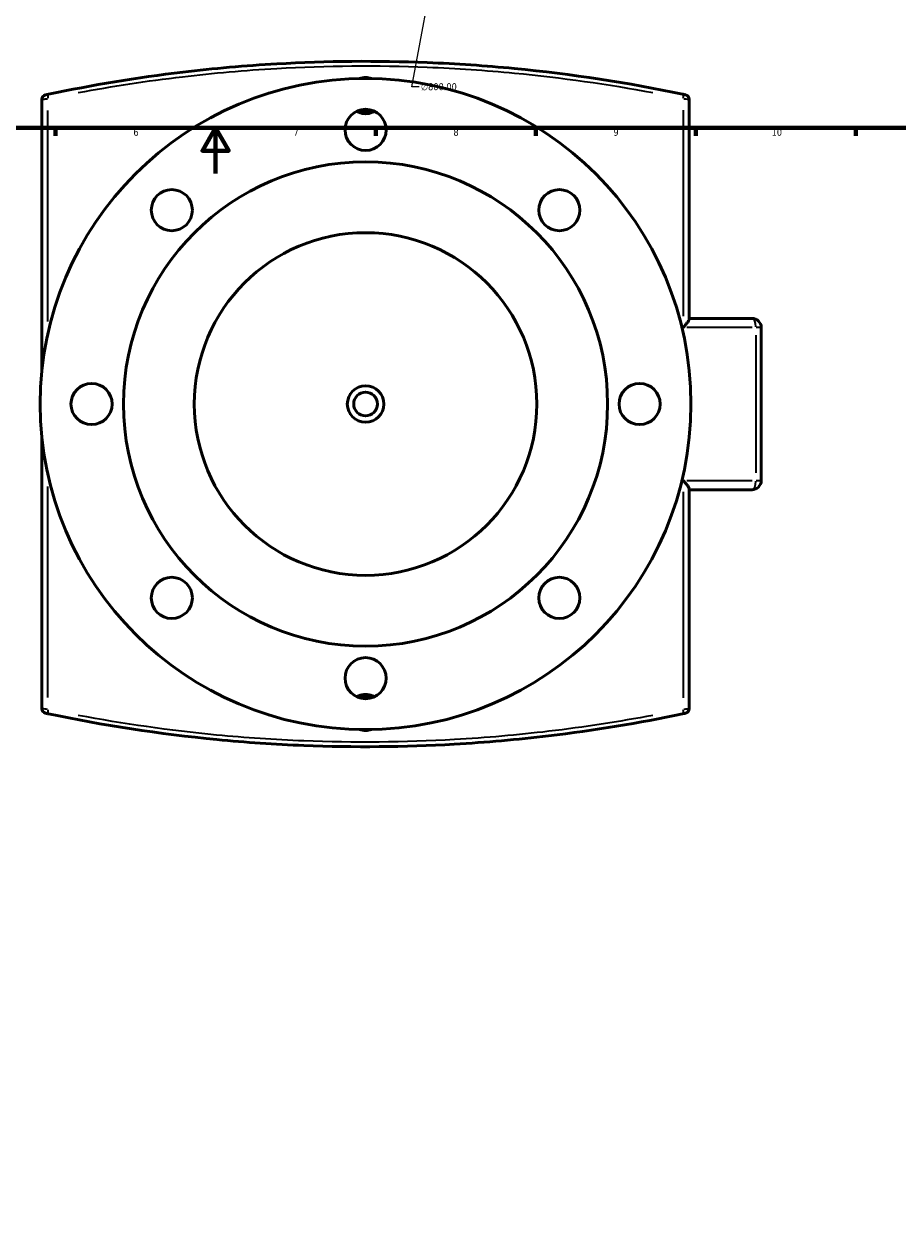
# Model space of a CAD drawing. Header units: millimetres. Extents: x -203 to 1362, y -463 to 1183.
# Tile 2 of 8: x 337 to 719, y -463 to 65. Entities that reach past the tile are written whole.
import ezdxf

# ---------------------------------------------------------------- set-up
doc = ezdxf.new("R2010")
doc.units = ezdxf.units.MM
for name, color, linetype, lineweight in [('Border (ANSI)', 7, 'Continuous', 70), ('Dimension (ANSI)', 7, 'Continuous', 25), ('Visible (ANSI)', 7, 'Continuous', 50), ('Visible Narrow (ANSI)', 7, 'Continuous', 35)]:
    doc.layers.add(name, color=color, linetype=linetype, lineweight=lineweight)
doc.styles.add('Note Text (ANSI)', font='tahoma.ttf')
doc.dimstyles.new('Default - mm (ANSI)', dxfattribs={"dimtxt": 3.048, "dimasz": 2.5, "dimexe": 3.175, "dimexo": 1.6002, "dimgap": 0.8, "dimtad": 0, "dimtoh": 1, "dimrnd": 1e-08, "dimzin": 4, "dimdsep": 46, "dimtxsty": 'Note Text (ANSI)', "dimcen": 0.09, "dimdle": 10, "dimclrd": 256, "dimclre": 256, "dimclrt": 256, "dimadec": 1, "dimazin": 1, "dimtfac": 1, "dimtofl": 0, "dimtmove": 0, "dimatfit": 3, "dimfxl": 1, "dimtolj": 1, "dimtzin": 4, "dimlwd": -1, "dimlwe": -1, "dimarcsym": 0})

# ---------------------------------------------------------------- blocks, each defined once
blk = doc.blocks.new('Borders Default Border')
at = {"layer": 'Border (ANSI)'}
for p, q in [((350.42, 20), (350.42, 16.55)), ((490.58, 20), (490.58, 16.55)), ((560.67, 20), (560.67, 16.55)), ((630.75, 20), (630.75, 16.55)), ((700.83, 20), (700.83, 16.55))]:
    blk.add_line(p, q, dxfattribs=at)
at = {"layer": 'Border (ANSI)', "flags": 128}
for points in [[(20, 20), (20, 574), (821, 574), (821, 20), (20, 20)], [(420.5, 0), (420.5, 20), (414.73, 10), (426.27, 10), (420.5, 20)]]:
    blk.add_lwpolyline(points, dxfattribs=at)
at = {"layer": 'Border (ANSI)', "attachment_point": 7, "style": 'Note Text (ANSI)'}
for s, insert, char_height in [('6', (384.49, 16.49), 3.05), ('7', (454.6, 16.55), 3.05), ('8', (524.63, 16.48), 3.05), ('9', (594.7, 16.49), 3.05), ('10', (663.96, 16.49), 3.048)]:
    blk.add_mtext(s, dxfattribs=dict(at, insert=insert, char_height=char_height))
blk = doc.blocks.new('*D6')
at = {"layer": 'Defpoints', "color": 0, "transparency": 16777216}
for p in [(559.81, 323.1), (412.51, -463.22)]:
    blk.add_point(p, dxfattribs=at)
at = {"layer": 'Dimension (ANSI)', "transparency": 16777216}
for p, q in [((506.38, 37.9), (559.35, 320.65)), ((509.6, 37.9), (506.38, 37.9))]:
    blk.add_line(p, q, dxfattribs=at)
blk.add_solid([(558.94, 320.72), (559.76, 320.57), (559.81, 323.1)], dxfattribs=at)
at = {"layer": 'Dimension (ANSI)', "transparency": 16777216, "insert": (510.4, 39.54), "char_height": 3.048, "attachment_point": 1, "style": 'Note Text (ANSI)'}
blk.add_mtext('\\A1;∅800.00', dxfattribs=at)

msp = doc.modelspace()

# ---------------------------------------------------------------- linework, layer by layer
at = {"layer": 'Visible (ANSI)'}
for p, q in [((344.406, 32.503), (344.406, -86.277)), ((627.906, -63.615), (627.906, 32.503)), ((627.906, -63.378), (655.406, -63.378)), ((659.406, -134.378), (659.406, -67.378)), ((344.406, -115.479), (344.406, -234.259)), ((627.906, -234.259), (627.906, -138.14)), ((655.406, -138.378), (627.906, -138.378))]:
    msp.add_line(p, q, dxfattribs=at)
for centre, radius in [((486.156, -100.878), 142.5), ((486.156, 19.122), 9), ((486.156, -100.878), 106), ((401.303, -16.025), 9), ((571.009, -16.025), 9), ((486.156, -100.878), 75), ((366.156, -100.878), 9), ((486.156, -100.878), 8), ((606.156, -100.878), 9), ((486.156, -100.878), 5.2), ((401.303, -185.731), 9), ((571.009, -185.731), 9), ((486.156, -220.878), 9)]:
    msp.add_circle(centre, radius, dxfattribs=at)
for centre, radius, start, end in [((346.406, 32.503), 2, 101.94395, 180), ((625.906, 32.503), 2, 0, 78.05605), ((486.156, 34.122), 7, 246.78725, 293.21275), ((655.406, -67.378), 4, 0, 90), ((655.406, -134.378), 4, 270, 0), ((486.156, -235.878), 7, 66.78725, 113.21275), ((346.406, -234.259), 2, 180, 258.05605), ((625.906, -234.259), 2, 281.94395, 0)]:
    msp.add_arc(centre, radius, start, end, dxfattribs=at)
for points, knots in [([(624.987, 34.74), (601.251, 39.711), (576.521, 43.546), (538.668, 47.202), (525.933, 48.074), (491.23, 49.458), (469.16, 49.262), (433.443, 47.211), (419.663, 45.989), (386.008, 41.981), (366.349, 38.725), (347.326, 34.74)], [0, 0, 0, 0, 7.6808245, 7.6808245, 11.517132, 11.517132, 18.0912552, 18.0912552, 22.2653606, 22.2653606, 28.4213047, 28.4213047, 28.4213047, 28.4213047]), ([(483.516, 41.597), (484.38, 41.9), (485.293, 42.05), (487.019, 42.05), (487.932, 41.9), (488.796, 41.597)], [5.71602619, 5.71602619, 5.71602619, 5.71602619, 5.97493301, 5.97493301, 6.23383984, 6.23383984, 6.23383984, 6.23383984]), ([(347.326, 34.74), (347.201, 34.714), (347.081, 34.689), (346.785, 34.627), (346.62, 34.592), (346.299, 34.525), (346.161, 34.495), (346.022, 34.466), (345.992, 34.46), (345.992, 34.46)], [0, 0, 0, 0, 0.04028792, 0.04028792, 0.10474859, 0.10474859, 0.18854747, 0.18854747, 0.24780287, 0.24780287, 0.24780287, 0.24780287]), ([(626.32, 34.46), (626.32, 34.46), (626.308, 34.462), (626.245, 34.476), (626.176, 34.49), (625.954, 34.537), (625.783, 34.573), (625.403, 34.653), (625.201, 34.696), (624.987, 34.74)], [0, 0, 0, 0, 0.0381283, 0.0381283, 0.09913357, 0.09913357, 0.17844043, 0.17844043, 0.24780305, 0.24780305, 0.24780305, 0.24780305]), ([(490.069, 27.228), (489.787, 27.067), (489.493, 26.923), (488.214, 26.394), (487.152, 26.195), (485.16, 26.195), (484.098, 26.394), (482.819, 26.923), (482.526, 27.067), (482.243, 27.228)], [3.19396318, 3.19396318, 3.19396318, 3.19396318, 3.28624164, 3.28624164, 3.58495981, 3.58495981, 3.88367798, 3.88367798, 3.97595644, 3.97595644, 3.97595644, 3.97595644]), ([(625.247, -67.378), (625.25, -67.375), (625.252, -67.372), (625.654, -66.947), (626.033, -66.523), (626.7, -65.723), (626.996, -65.34), (627.49, -64.626), (627.689, -64.291), (627.869, -63.859), (627.906, -63.722), (627.906, -63.615)], [-0.00126453, -0.00126453, -0.00126453, -0.00126453, 0, 0, 0.17925656, 0.17925656, 0.3501045, 0.3501045, 0.52341132, 0.52341132, 0.62417803, 0.62417803, 0.62417803, 0.62417803]), ([(627.906, -138.14), (627.906, -137.994), (627.837, -137.791), (627.557, -137.23), (627.304, -136.844), (626.768, -136.121), (626.5, -135.788), (625.915, -135.101), (625.592, -134.743), (625.252, -134.384), (625.25, -134.381), (625.247, -134.378)], [0, 0, 0, 0, 0.13670474, 0.13670474, 0.32347494, 0.32347494, 0.46865515, 0.46865515, 0.61897933, 0.61897933, 0.62023348, 0.62023348, 0.62023348, 0.62023348]), ([(482.243, -228.983), (482.526, -228.823), (482.819, -228.678), (484.098, -228.149), (485.16, -227.95), (487.152, -227.95), (488.214, -228.149), (489.493, -228.678), (489.787, -228.823), (490.069, -228.983)], [3.19396318, 3.19396318, 3.19396318, 3.19396318, 3.28624164, 3.28624164, 3.58495981, 3.58495981, 3.88367798, 3.88367798, 3.97595644, 3.97595644, 3.97595644, 3.97595644]), ([(345.992, -236.215), (345.992, -236.215), (346.005, -236.218), (346.067, -236.231), (346.137, -236.246), (346.358, -236.293), (346.529, -236.329), (346.91, -236.409), (347.112, -236.451), (347.326, -236.496)], [0, 0, 0, 0, 0.0381283, 0.0381283, 0.09913357, 0.09913357, 0.17844043, 0.17844043, 0.24780305, 0.24780305, 0.24780305, 0.24780305]), ([(347.326, -236.496), (371.062, -241.467), (395.792, -245.301), (433.645, -248.958), (446.38, -249.83), (481.082, -251.214), (503.153, -251.018), (538.869, -248.966), (552.649, -247.745), (586.304, -243.737), (605.963, -240.48), (624.987, -236.496)], [0, 0, 0, 0, 7.6808821, 7.6808821, 11.517132, 11.517132, 18.0912102, 18.0912102, 22.2653376, 22.2653376, 28.4213047, 28.4213047, 28.4213047, 28.4213047]), ([(624.987, -236.496), (625.282, -236.434), (625.553, -236.377), (625.984, -236.286), (626.145, -236.252), (626.291, -236.221), (626.32, -236.215), (626.32, -236.215)], [0, 0, 0, 0, 0.09563106, 0.09563106, 0.18927536, 0.18927536, 0.24780305, 0.24780305, 0.24780305, 0.24780305]), ([(488.796, -243.353), (487.932, -243.656), (487.019, -243.805), (485.293, -243.805), (484.38, -243.656), (483.516, -243.353)], [0.93607977, 0.93607977, 0.93607977, 0.93607977, 1.1949866, 1.1949866, 1.45389343, 1.45389343, 1.45389343, 1.45389343])]:
    msp.add_open_spline(points, degree=3, knots=knots, dxfattribs=at)
at = {"layer": 'Visible Narrow (ANSI)'}
for p, q in [((347.066, -64.759), (347.066, 27.649)), ((625.247, 27.775), (625.247, -62.37)), ((655.489, -67.378), (626.862, -67.378)), ((659.4, -67.378), (657.26, -67.378)), ((657.053, -70.728), (657.053, -131.028)), ((347.066, -229.405), (347.066, -136.996)), ((626.862, -134.378), (655.489, -134.378)), ((657.26, -134.378), (659.4, -134.378)), ((625.247, -139.386), (625.247, -229.53))]:
    msp.add_line(p, q, dxfattribs=at)
for centre, major_axis, ratio, start_param, end_param in [((347.736, 32.783), (-0.41, 1.958), 0.328818, 0.075102, 1.4269376), ((624.577, 32.783), (0.41, 1.958), 0.328818, 4.8562477, 6.2080833), ((655.406, -67.378), (0, 4), 0.4118005, 4.7909288, 6.2046455), ((655.406, -134.378), (0, -4), 0.4118005, 0.0785398, 1.4922565), ((347.736, -234.538), (-0.41, -1.958), 0.328818, 4.8562477, 6.2080833), ((624.577, -234.538), (0.41, -1.958), 0.328818, 0.075102, 1.4269376)]:
    msp.add_ellipse(centre, major_axis=major_axis, ratio=ratio, start_param=start_param, end_param=end_param, dxfattribs=at)
for points, knots in [([(360.363, 35.416), (375.239, 38.208), (390.459, 40.552), (419.538, 43.999), (433.344, 45.216), (469.128, 47.262), (491.24, 47.457), (526.008, 46.077), (538.766, 45.208), (572.011, 42.012), (592.281, 39.106), (611.949, 35.416)], [-27.0002394, -27.0002394, -27.0002394, -27.0002394, -22.2653606, -22.2653606, -18.0912552, -18.0912552, -11.517132, -11.517132, -7.6808245, -7.6808245, -1.4210652, -1.4210652, -1.4210652, -1.4210652]), ([(344.414, 32.504), (344.433, 32.506), (344.489, 32.512), (344.743, 32.539), (345.018, 32.568), (345.659, 32.635), (345.988, 32.67), (346.508, 32.724), (346.671, 32.742), (346.839, 32.759)], [-0.23541273, -0.23541273, -0.23541273, -0.23541273, -0.18854747, -0.18854747, -0.10474859, -0.10474859, -0.04028792, -0.04028792, -0.01239014, -0.01239014, -0.01239014, -0.01239014]), ([(625.473, 32.759), (625.816, 32.723), (626.14, 32.689), (626.835, 32.616), (627.177, 32.58), (627.619, 32.533), (627.757, 32.519), (627.866, 32.507), (627.888, 32.505), (627.899, 32.504)], [-0.23541289, -0.23541289, -0.23541289, -0.23541289, -0.17844043, -0.17844043, -0.09913357, -0.09913357, -0.0381283, -0.0381283, -0.01239015, -0.01239015, -0.01239015, -0.01239015]), ([(346.839, -234.515), (346.496, -234.479), (346.173, -234.445), (345.477, -234.372), (345.136, -234.336), (344.694, -234.289), (344.556, -234.274), (344.446, -234.263), (344.425, -234.26), (344.414, -234.259)], [-0.23541289, -0.23541289, -0.23541289, -0.23541289, -0.17844043, -0.17844043, -0.09913357, -0.09913357, -0.0381283, -0.0381283, -0.01239015, -0.01239015, -0.01239015, -0.01239015]), ([(611.949, -237.172), (597.073, -239.964), (581.854, -242.308), (552.774, -245.754), (538.968, -246.972), (503.184, -249.018), (481.073, -249.213), (446.305, -247.833), (433.547, -246.963), (400.302, -243.768), (380.032, -240.862), (360.364, -237.171)], [-27.0002394, -27.0002394, -27.0002394, -27.0002394, -22.2653376, -22.2653376, -18.0912102, -18.0912102, -11.517132, -11.517132, -7.6808821, -7.6808821, -1.4210652, -1.4210652, -1.4210652, -1.4210652]), ([(627.899, -234.259), (627.879, -234.261), (627.825, -234.267), (627.557, -234.295), (627.236, -234.329), (626.433, -234.414), (625.975, -234.462), (625.473, -234.515)], [-0.23541289, -0.23541289, -0.23541289, -0.23541289, -0.18927536, -0.18927536, -0.09563106, -0.09563106, -0.01239015, -0.01239015, -0.01239015, -0.01239015])]:
    msp.add_open_spline(points, degree=3, knots=knots, dxfattribs=at)

# ---------------------------------------------------------------- block references
msp.add_blockref('Borders Default Border', (0, 0))

# ---------------------------------------------------------------- dimensions: what is measured, and where the dimension line sits
at = {"layer": 'Dimension (ANSI)'}
dim = msp.add_diameter_dim_2p(p1=(412.507, -463.22), p2=(559.806, 323.103), dimstyle='Default - mm (ANSI)', override={"dimtih": 1, "dimdec": 2, "dimlfac": 1, "dimtp": 0, "dimtm": 0, "dimtdec": 2}, dxfattribs=at)
dim.commit()
dim.dimension.update_dxf_attribs({"geometry": '*D6', "text_midpoint": (518.24, 37.895), "dimtype": 163})

doc.saveas('drawing.dxf')
